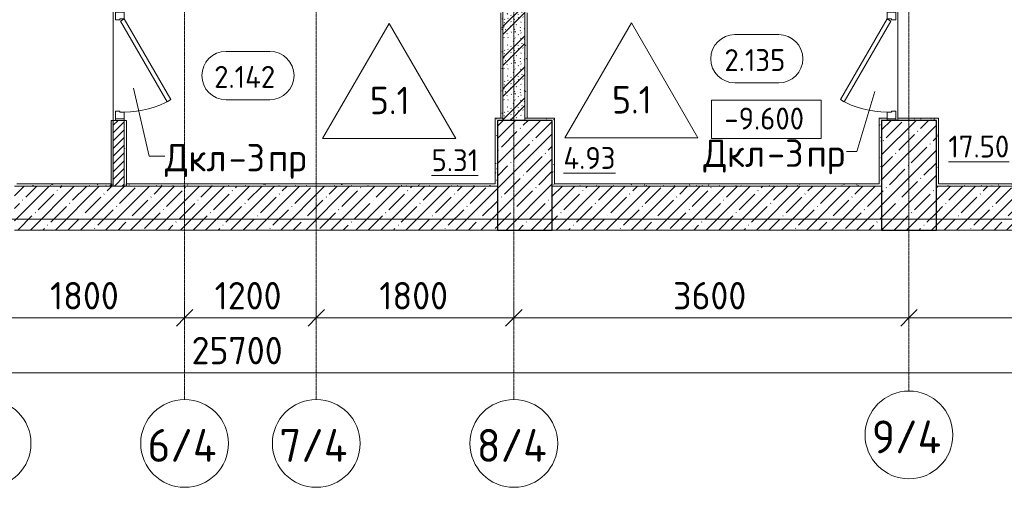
# Model space of a CAD drawing. Header units: millimetres. Extents: x 94064 to 156999, y -10965 to 64097.
# Tile 6 of 40: x 116817 to 125789, y -2446 to 1818. Entities that reach past the tile are written whole.
import ezdxf

# ---------------------------------------------------------------- set-up
doc = ezdxf.new("R2010")
doc.units = ezdxf.units.MM
doc.linetypes.add('4_ Штрихпунктир_ 10 х 2 мм', pattern=[14, 10, -2, 0, -2])
for name, color, linetype, lineweight in [('A-ANNO-DIMS', 7, 'Continuous', 5), ('A-ANNO-DIMS-100', 7, 'Continuous', 5), ('A-AREA-IDEN', 7, 'Continuous', 5), ('A-DOOR', 7, 'Continuous', 13), ('A-DOOR-FRAM', 7, 'Continuous', 13), ('A-DOOR-IDEN', 7, 'Continuous', 5), ('A-FLOR', 7, 'Continuous', 13), ('A-FLOR-IDEN', 7, 'Continuous', 5), ('A-WALL', 7, 'Continuous', 13), ('A-WALL-PATT', 7, 'Continuous', 13), ('G-ANNO-DIMS', 7, 'Continuous', 5), ('I-WALL', 7, 'Continuous', 13), ('S-COLS', 7, 'Continuous', 25), ('S-GRID', 7, 'Continuous', 5), ('S-GRID-IDEN', 7, 'Continuous', 5)]:
    doc.layers.add(name, color=color, linetype=linetype, lineweight=lineweight)
doc.styles.add('GOST Common_1', font='GOST_Common.ttf', dxfattribs={"height": 300})
doc.styles.add('GOST Common_2', font='GOST_Common.ttf', dxfattribs={"height": 200})
doc.styles.add('GOST Common_3', font='GOST_Common.ttf', dxfattribs={"height": 250})
doc.dimstyles.new('2_5_мм', dxfattribs={"dimscale": 304.8, "dimtxt": 251.428749, "dimasz": 0.492126, "dimexe": 0.492126, "dimexo": 0.492126, "dimgap": 0, "dimtad": 1, "dimdec": 5, "dimrnd": 1e-05, "dimdsep": 46, "dimtxsty": 'GOST Common_3', "dimblk1": 'OBLIQUE', "dimblk2": 'OBLIQUE', "dimsah": 1, "dimcen": 0.09, "dimdle": 0.492126, "dimadec": 5, "dimazin": 2, "dimtfac": 1, "dimtdec": 4, "dimtix": 1, "dimtmove": 0, "dimatfit": 3, "dimfxl": 1, "dimtvp": 1, "dimtolj": 1, "dimtzin": 0, "dimarcsym": 2})
pattern_1 = [(0, (0, 0), (203.2, 50.8), [3.353, -149.047, 3.353, -149.047, -812.8]), (0, (0, 0), (203.2, 50.8), [-304.8, 3.353, -301.447, 3.353, -149.047, -355.6]), (0, (0, 0), (203.2, 50.8), [-762, 3.353, -98.247, 3.353, -250.647]), (120, (76.2, 25.4), (-145.59409, 150.576362), [3.353, -149.047, 3.353, -149.047, -812.8]), (120, (76.2, 25.4), (-145.59409, 150.576362), [-304.8, 3.353, -301.447, 3.353, -149.047, -355.6]), (120, (76.2, 25.4), (-145.59409, 150.576362), [-762, 3.353, -98.247, 3.353, -250.647]), (240, (101.6, 127), (-57.60591, -201.376362), [3.353, -149.047, 3.353, -149.047, -812.8]), (240, (101.6, 127), (-57.60591, -201.376362), [-304.8, 3.353, -301.447, 3.353, -149.047, -355.6]), (240, (101.6, 127), (-57.60591, -201.376362), [-762, 3.353, -98.247, 3.353, -250.647])]
pattern_2 = [(45, (0, 0), (-114.04925, 114.04925), []), (45, (114.05, 0), (-114.04925, 114.04925), [201.612, -40.322, 3.353, -36.97])]

# ---------------------------------------------------------------- blocks, each defined once
blk = doc.blocks.new('Наметкина 10_РД_АР_П_Отделка_R21_rvt-1--02_Подвал_МП_часть Г')
at = {"layer": 'A-WALL-PATT', "lineweight": 5}
h = blk.add_hatch(dxfattribs=at)
h.set_pattern_fill('FP_5', color=256, style=0, pattern_type=2)
h.set_pattern_definition(pattern_1)
h.paths.add_polyline_path([(117670, 300), (117670, 900), (117650, 900), (117650, 300)])
h.paths.add_polyline_path([(117670, 1900), (117670, 2600), (117650, 2600), (117650, 1900)])
h.paths.add_polyline_path([(117670, 3600), (117670, 4350), (117650, 4350), (117650, 3600)])
h.paths.add_polyline_path([(117650, 5350), (117670, 5350), (117670, 5620), (117650, 5620)])
h = blk.add_hatch(dxfattribs=at)
h.set_pattern_fill('FP_5', color=256, style=0, pattern_type=2)
h.set_pattern_definition(pattern_1)
h.paths.add_polyline_path([(121220, 920), (121220, 1880), (121200, 1880), (121200, 920)])
h.paths.add_polyline_path([(121220, 2020), (121220, 3600), (121200, 3600), (121200, 2020)])
h = blk.add_hatch(dxfattribs=at)
h.set_pattern_fill('FP_5', color=256, style=0, pattern_type=2)
h.set_pattern_definition(pattern_1)
h.paths.add_polyline_path([(121440, 920), (121440, 1880), (121420, 1880), (121420, 920)])
h.paths.add_polyline_path([(121420, 2020), (121440, 2020), (121440, 3580), (121420, 3580), (121420, 2115.2)])
h = blk.add_hatch(dxfattribs=at)
h.set_pattern_fill('FP_5', color=256, style=0, pattern_type=2)
h.set_pattern_definition(pattern_1)
h.paths.add_polyline_path([(117790, 300), (117790, 900), (117770, 900), (117770, 300)])
h = blk.add_hatch(dxfattribs=at)
h.set_pattern_fill('FP_5', color=256, style=0, pattern_type=2)
h.set_pattern_definition(pattern_1)
h.paths.add_polyline_path([(121170, 300), (121170, 920), (121150, 920), (121150, 300)])
h = blk.add_hatch(dxfattribs=at)
h.set_pattern_fill('FP_5', color=256, style=0, pattern_type=2)
h.set_pattern_definition(pattern_1)
h.paths.add_polyline_path([(121670, 900), (121690, 900), (121690, 920), (121420, 920), (121420, 900)])
h = blk.add_hatch(dxfattribs=at)
h.set_pattern_fill('FP_5', color=256, style=0, pattern_type=2)
h.set_pattern_definition(pattern_1)
h.paths.add_polyline_path([(121690, 300), (121690, 900), (121670, 900), (121670, 300)])
h = blk.add_hatch(dxfattribs=at)
h.set_pattern_fill('FP_5', color=256, style=0, pattern_type=2)
h.set_pattern_definition(pattern_1)
h.paths.add_polyline_path([(124720, 900), (124720, 920), (124650, 920), (124650, 900), (124670, 900)])
h = blk.add_hatch(dxfattribs=at)
h.set_pattern_fill('FP_5', color=256, style=0, pattern_type=2)
h.set_pattern_definition(pattern_1)
h.paths.add_polyline_path([(124670, 300), (124670, 900), (124650, 900), (124650, 300)])
h = blk.add_hatch(dxfattribs=at)
h.set_pattern_fill('FP_5', color=256, style=0, pattern_type=2)
h.set_pattern_definition(pattern_1)
h.paths.add_polyline_path([(125170, 900), (125170, 920), (124820, 920), (124820, 900)])
h = blk.add_hatch(dxfattribs=at)
h.set_pattern_fill('FP_5', color=256, style=0, pattern_type=2)
h.set_pattern_definition(pattern_1)
h.paths.add_polyline_path([(125190, 300), (125190, 920), (125170, 920), (125170, 300)])
h = blk.add_hatch(dxfattribs=at)
h.set_pattern_fill('FP_5', color=256, style=0, pattern_type=2)
h.set_pattern_definition(pattern_1)
h.paths.add_polyline_path([(117650, 300), (117650, 320), (116770, 320), (116770, 300), (116985.2, 300)])
h = blk.add_hatch(dxfattribs=at)
h.set_pattern_fill('FP_5', color=256, style=0, pattern_type=2)
h.set_pattern_definition(pattern_1)
h.paths.add_polyline_path([(121150, 300), (121150, 320), (117790, 320), (117790, 300), (121140, 300)])
h = blk.add_hatch(dxfattribs=at)
h.set_pattern_fill('FP_5', color=256, style=0, pattern_type=2)
h.set_pattern_definition(pattern_1)
h.paths.add_polyline_path([(124650, 300), (124650, 320), (121690, 320), (121690, 300), (124463.9, 300)])
h = blk.add_hatch(dxfattribs=at)
h.set_pattern_fill('FP_5', color=256, style=0, pattern_type=2)
h.set_pattern_definition(pattern_1)
h.paths.add_polyline_path([(125920, 300), (125920, 320), (125190, 320), (125190, 300)])
at = {"layer": 'A-WALL'}
for p, q in [((121200, 1880), (121200, 920)), ((121220, 920), (121220, 1880)), ((121420, 1880), (121420, 920)), ((121440, 920), (121440, 1880)), ((117670, 900), (117650, 900)), ((117650, 900), (117650, 320)), ((117670, 320), (117670, 900)), ((117790, 900), (117770, 900)), ((117770, 900), (117770, 320)), ((117790, 320), (117790, 900)), ((121170, 920), (121150, 920)), ((121150, 920), (121150, 320)), ((121220, 920), (121170, 920)), ((121170, 300), (121170, 900)), ((121170, 900), (121220, 900)), ((121200, 920), (121220, 920)), ((121220, 900), (121220, 920)), ((121420, 920), (121440, 920)), ((121690, 920), (121420, 920)), ((121420, 920), (121420, 900)), ((121420, 900), (121670, 900)), ((121670, 900), (121670, 300)), ((121690, 900), (121690, 920)), ((121690, 320), (121690, 900)), ((124720, 920), (124650, 920)), ((124650, 920), (124650, 900)), ((124650, 900), (124650, 320)), ((124670, 300), (124670, 900)), ((124670, 900), (124720, 900)), ((124720, 900), (124720, 915)), ((125170, 920), (124820, 920)), ((124820, 920), (124820, 900)), ((124820, 900), (125170, 900)), ((125190, 920), (125170, 920)), ((125170, 900), (125170, 300)), ((125190, 320), (125190, 920)), ((116770, 300), (117650, 300)), ((117650, 320), (116790, 320)), ((117650, 300), (117670, 300)), ((117650, 300), (117670, 300)), ((117670, 300), (117670, 320)), ((117770, 320), (117770, 300)), ((117770, 300), (117790, 300)), ((121150, 320), (117790, 320)), ((117790, 300), (121150, 300)), ((121150, 300), (121170, 300)), ((121670, 300), (121690, 300)), ((124650, 320), (121690, 320)), ((121690, 300), (124650, 300)), ((124650, 300), (124670, 300)), ((125170, 300), (125190, 300)), ((125920, 320), (125190, 320)), ((125190, 300), (125920, 300))]:
    blk.add_line(p, q, dxfattribs=at)
at = {"layer": 'A-WALL', "lineweight": 25}
for p, q in [((117650, 300), (117650, 320)), ((117650, 320), (117650, 300)), ((117670, 300), (117670, 320)), ((117790, 300), (117790, 320))]:
    blk.add_line(p, q, dxfattribs=at)
blk = doc.blocks.new('АР_Дверь однопольная - 1000х2100h_850__Кладовая-4737870--02_Подвал_МП_часть Г')
at = {"layer": 'A-DOOR'}
for p, q in [((-425, -50), (-405, -15.4)), ((311.1, -475), (-425, -50)), ((-405, -15.4), (331.1, -440.4)), ((331.1, -440.4), (311.1, -475))]:
    blk.add_line(p, q, dxfattribs=at)
at = {"layer": 'A-DOOR', "lineweight": 5}
blk.add_arc((-425, -50), 850, 330, 0, dxfattribs=at)
at = {"layer": 'A-DOOR-FRAM'}
for p, q in [((-485, 30), (-500, 30)), ((-485, -50), (-485, 30)), ((-485, 30), (-415, 30)), ((-415, 30), (-415, -10)), ((415, 30), (485, 30)), ((415, -10), (415, 30)), ((485, 30), (485, -50)), ((485, 30), (500, 30)), ((-485, -50), (-500, -50)), ((-425, -50), (-485, -50)), ((-425, -10), (-425, -50)), ((-415, -10), (-425, -10)), ((425, -10), (415, -10)), ((425, -50), (425, -10)), ((485, -50), (425, -50)), ((485, -50), (500, -50))]:
    blk.add_line(p, q, dxfattribs=at)
blk = doc.blocks.new('АР_Дверь однопольная - 1000х2100h_850__Кладовая-4627048--02_Подвал_МП_часть Г')
at = {"layer": 'A-DOOR'}
for p, q in [((311.1, 475), (-425, 50)), ((331.1, 440.4), (311.1, 475)), ((-405, 15.4), (331.1, 440.4)), ((-425, 50), (-405, 15.4))]:
    blk.add_line(p, q, dxfattribs=at)
at = {"layer": 'A-DOOR', "lineweight": 5}
blk.add_arc((-425, 50), 850, 360, 30, dxfattribs=at)
at = {"layer": 'A-DOOR-FRAM'}
for p, q in [((-485, 50), (-500, 50)), ((-425, 50), (-485, 50)), ((-485, 50), (-485, -30)), ((-425, 10), (-425, 50)), ((-415, 10), (-425, 10)), ((-415, -30), (-415, 10)), ((425, 10), (415, 10)), ((415, 10), (415, -30)), ((485, 50), (425, 50)), ((425, 50), (425, 10)), ((485, -30), (485, 50)), ((485, 50), (500, 50)), ((-485, -30), (-500, -30)), ((-485, -30), (-415, -30)), ((415, -30), (485, -30)), ((485, -30), (500, -30))]:
    blk.add_line(p, q, dxfattribs=at)
blk = doc.blocks.new('Ось сетки - 8_0 мм-31302--02_Подвал_МП_часть Г')
at = {"layer": 'S-GRID-IDEN'}
blk.add_circle((0, 0), 4, dxfattribs=at)
blk = doc.blocks.new('Марка помещения _Номер_ - 2 мм-68851--02_Подвал_МП_часть Г')
at = {"layer": 'A-AREA-IDEN'}
for p, q in [((-2.027, 2.21), (1.973, 2.21)), ((-2.027, -2.19), (1.973, -2.19))]:
    blk.add_line(p, q, dxfattribs=at)
for centre, start, end in [((-2.027, 0.01), 90, 270), ((1.973, 0.01), 270, 90)]:
    blk.add_arc(centre, 2.2, start, end, dxfattribs=at)
blk = doc.blocks.new('DIMBLOCK30--02_Подвал_МП_часть Г')
at = {"layer": 'A-ANNO-DIMS-100'}
for p, q in [((116520, -944.5), (116520, -750.6)), ((118320, -944.5), (118320, -750.6)), ((116520, -900.6), (118320, -900.6)), ((116520, -900.6), (116520, -944.5)), ((118320, -900.6), (118320, -944.5))]:
    blk.add_line(p, q, dxfattribs=at)
at = {"layer": 'A-ANNO-DIMS-100', "lineweight": 25}
for p, q in [((116520, -900.6), (116595, -825.6)), ((118320, -900.6), (118395, -825.6)), ((116520, -900.6), (116445, -975.6)), ((118320, -900.6), (118245, -975.6))]:
    blk.add_line(p, q, dxfattribs=at)
at = {"layer": 'A-ANNO-DIMS-100', "color": 0, "insert": (117094, -573.9), "char_height": 250, "width": 782.412, "attachment_point": 1, "line_spacing_factor": 1.022761, "style": 'GOST Common_3'}
blk.add_mtext('1800', dxfattribs=at)
blk = doc.blocks.new('_Oblique')
at = {"color": 0, "linetype": 'ByBlock', "lineweight": -2}
blk.add_line((-0.5, -0.5), (0.5, 0.5), dxfattribs=at)
blk = doc.blocks.new('DIMBLOCK31--02_Подвал_МП_часть Г')
at = {"layer": 'A-ANNO-DIMS-100'}
for p, q in [((118320, -944.5), (118320, -750.6)), ((119520, -944.5), (119520, -750.6)), ((118320, -900.6), (119520, -900.6)), ((118320, -900.6), (118320, -944.5)), ((119520, -900.6), (119520, -944.5))]:
    blk.add_line(p, q, dxfattribs=at)
at = {"layer": 'A-ANNO-DIMS-100', "lineweight": 25}
for p, q in [((118320, -900.6), (118395, -825.6)), ((119520, -900.6), (119595, -825.6)), ((118320, -900.6), (118245, -975.6)), ((119520, -900.6), (119445, -975.6))]:
    blk.add_line(p, q, dxfattribs=at)
at = {"layer": 'A-ANNO-DIMS-100', "color": 0, "insert": (118594, -573.9), "char_height": 250, "width": 782.412, "attachment_point": 1, "line_spacing_factor": 1.022761, "style": 'GOST Common_3'}
blk.add_mtext('1200', dxfattribs=at)
blk = doc.blocks.new('DIMBLOCK32--02_Подвал_МП_часть Г')
at = {"layer": 'A-ANNO-DIMS-100'}
for p, q in [((119520, -944.5), (119520, -750.6)), ((121320, -944.5), (121320, -750.6)), ((119520, -900.6), (121320, -900.6)), ((119520, -900.6), (119520, -944.5)), ((121320, -900.6), (121320, -944.5))]:
    blk.add_line(p, q, dxfattribs=at)
at = {"layer": 'A-ANNO-DIMS-100', "lineweight": 25}
for p, q in [((119520, -900.6), (119595, -825.6)), ((121320, -900.6), (121395, -825.6)), ((119520, -900.6), (119445, -975.6)), ((121320, -900.6), (121245, -975.6))]:
    blk.add_line(p, q, dxfattribs=at)
at = {"layer": 'A-ANNO-DIMS-100', "color": 0, "insert": (120094, -573.9), "char_height": 250, "width": 782.412, "attachment_point": 1, "line_spacing_factor": 1.022761, "style": 'GOST Common_3'}
blk.add_mtext('1800', dxfattribs=at)
blk = doc.blocks.new('DIMBLOCK33--02_Подвал_МП_часть Г')
at = {"layer": 'A-ANNO-DIMS-100'}
for p, q in [((121320, -944.5), (121320, -750.6)), ((124920, -944.5), (124920, -750.6)), ((121320, -900.6), (124920, -900.6)), ((121320, -900.6), (121320, -944.5)), ((124920, -900.6), (124920, -944.5))]:
    blk.add_line(p, q, dxfattribs=at)
at = {"layer": 'A-ANNO-DIMS-100', "lineweight": 25}
for p, q in [((121320, -900.6), (121395, -825.6)), ((124920, -900.6), (124995, -825.6)), ((121320, -900.6), (121245, -975.6)), ((124920, -900.6), (124845, -975.6))]:
    blk.add_line(p, q, dxfattribs=at)
at = {"layer": 'A-ANNO-DIMS-100', "color": 0, "insert": (122770.6, -573.9), "char_height": 250, "width": 838.664, "attachment_point": 1, "line_spacing_factor": 1.022761, "style": 'GOST Common_3'}
blk.add_mtext('3600', dxfattribs=at)
blk = doc.blocks.new('DIMBLOCK34--02_Подвал_МП_часть Г')
at = {"layer": 'A-ANNO-DIMS-100'}
for p, q in [((124920, -944.5), (124920, -750.6)), ((129570, -944.5), (129570, -750.6)), ((124920, -900.6), (129570, -900.6)), ((124920, -900.6), (124920, -944.5)), ((129570, -900.6), (129570, -944.5))]:
    blk.add_line(p, q, dxfattribs=at)
at = {"layer": 'A-ANNO-DIMS-100', "lineweight": 25}
for p, q in [((124920, -900.6), (124995, -825.6)), ((129570, -900.6), (129645, -825.6)), ((124920, -900.6), (124845, -975.6)), ((129570, -900.6), (129495, -975.6))]:
    blk.add_line(p, q, dxfattribs=at)
at = {"layer": 'A-ANNO-DIMS-100', "color": 0, "insert": (126882.8, -573.9), "char_height": 250, "width": 869.347, "attachment_point": 1, "line_spacing_factor": 1.022761, "style": 'GOST Common_3'}
blk.add_mtext('4650', dxfattribs=at)
blk = doc.blocks.new('DIMBLOCK64--02_Подвал_МП_часть Г')
at = {"layer": 'A-ANNO-DIMS-100'}
for p, q in [((105970, -1444.5), (105970, -1250.6)), ((131670, -1444.5), (131670, -1250.6)), ((105820, -1400.6), (131820, -1400.6)), ((105970, -1400.6), (105970, -1444.5)), ((131670, -1400.6), (131670, -1444.5))]:
    blk.add_line(p, q, dxfattribs=at)
at = {"layer": 'A-ANNO-DIMS-100', "lineweight": 25}
for p, q in [((105970, -1400.6), (106045, -1325.6)), ((131670, -1400.6), (131745, -1325.6)), ((105970, -1400.6), (105895, -1475.6)), ((131670, -1400.6), (131595, -1475.6))]:
    blk.add_line(p, q, dxfattribs=at)
at = {"layer": 'A-ANNO-DIMS-100', "color": 0, "insert": (118383.2, -1073.9), "char_height": 250, "width": 1048.33, "attachment_point": 1, "line_spacing_factor": 1.022761, "style": 'GOST Common_3'}
blk.add_mtext('25700', dxfattribs=at)
blk = doc.blocks.new('Высотные отметки - Frame_2-749557--02_Подвал_МП_часть Г')
at = {"layer": 'G-ANNO-DIMS'}
for p, q in [((-5, 3.5), (-5, 0)), ((5, 3.5), (-5, 3.5)), ((5, 0), (5, 3.5)), ((-5, 0), (5, 0))]:
    blk.add_line(p, q, dxfattribs=at)
blk = doc.blocks.new('Марка полов - Марка полов-4106608--02_Подвал_МП_часть Г')
at = {"layer": 'A-FLOR-IDEN'}
for p, q in [((0, 7), (-6.062, -3.5)), ((6.062, -3.5), (0, 7)), ((-6.062, -3.5), (6.062, -3.5))]:
    blk.add_line(p, q, dxfattribs=at)

msp = doc.modelspace()

# ---------------------------------------------------------------- hatches: boundary and pattern name
at = {"layer": 'A-WALL-PATT', "lineweight": 5}
h = msp.add_hatch(dxfattribs=at)
h.set_pattern_fill('FP_2', color=256, style=0, pattern_type=2)
h.set_pattern_definition([(45, (0, 0), (-35.35534, 35.35534), [])])
h.paths.add_polyline_path([(117770, 300), (117770, 900), (117670, 900), (117670, 300)])
h.paths.add_polyline_path([(117670, 1900), (117770, 1900), (117770, 2600), (117670, 2600), (117670, 2115.19137)])
h.paths.add_polyline_path([(117670, 3600), (117770, 3600), (117770, 4350), (117670, 4350), (117670, 4178.545986)])
h.paths.add_polyline_path([(117670, 5350), (117770, 5350), (117770, 5500), (117670, 5500)])
h = msp.add_hatch(dxfattribs=at)
h.set_pattern_fill('FP_1', color=256, style=0, pattern_type=2)
h.set_pattern_definition([(135, (150.28, 188.64), (-282.8427, 3e-14), [5, -395]), (135, (174.9, 237.36), (-282.8427, 3e-14), [5, -395]), (135, (211.96, 236.53), (-282.8427, 3e-14), [5, -395]), (135, (114.96, 223.96), (-282.8427, 3e-14), [5, -395]), (135, (77.54, 223.96), (-282.8427, 3e-14), [5, -395]), (135, (57.44, 184.52), (-282.8427, 3e-14), [5, -395]), (135, (66.21, 142.9), (-282.8427, 3e-14), [5, -395]), (135, (107.33, 161), (-282.8427, 3e-14), [5, -395]), (135, (99.08, 130.94), (-282.8427, 3e-14), [5, -395]), (135, (22.6, 136.46), (-282.8427, 3e-14), [5, -395]), (135, (21.16, 168.08), (-282.8427, 3e-14), [5, -395]), (135, (46.13, 96.12), (-282.8427, 3e-14), [5, -395]), (135, (3.54, 74.6), (-282.8427, 3e-14), [5, -395]), (135, (40.3, 47.56), (-282.8427, 3e-14), [5, -395]), (135, (39.77, 18.47), (-282.8427, 3e-14), [5, -395]), (135, (76.94, 37.28), (-282.8427, 3e-14), [5, -395]), (135, (114.18, 62.4), (-282.8427, 3e-14), [5, -395]), (135, (139.87, 90.2), (-282.8427, 3e-14), [5, -395]), (135, (141.44, 15.82), (-282.8427, 3e-14), [5, -395]), (135, (188.69, 26.73), (-282.8427, 3e-14), [5, -395]), (135, (176.14, 51.36), (-282.8427, 3e-14), [5, -395]), (135, (177.03, 0), (-282.8427, 3e-14), [5, -395]), (135, (276.61, 8.22), (-282.8427, 3e-14), [5, -395]), (135, (271.19, 31.72), (-282.8427, 3e-14), [5, -395]), (135, (268.29, 119.65), (-282.8427, 3e-14), [5, -395]), (135, (237.92, 101.95), (-282.8427, 3e-14), [5, -395]), (135, (237.92, 158.27), (-282.8427, 3e-14), [5, -395]), (135, (260.4, 204.35), (-282.8427, 3e-14), [5, -395]), (135, (275.54, 235.4), (-282.8427, 3e-14), [5, -395]), (135, (117.62, 268.96), (-282.8427, 3e-14), [5, -395]), (135, (203.62, 273.83), (-282.8427, 3e-14), [5, -395]), (135, (47.24, 279.3), (-282.8427, 3e-14), [5, -395]), (135, (23.2, 266.16), (-282.8427, 3e-14), [5, -395]), (135, (42.78, 232.52), (-282.8427, 3e-14), [5, -395]), (135, (177.76, 90.57), (-282.8427, 3e-14), [5, -395]), (135, (181.12, 121.8), (-282.8427, 3e-14), [5, -395]), (135, (206.73, 172.06), (-282.8427, 3e-14), [5, -395]), (135, (143.14, 136.62), (-282.8427, 3e-14), [5, -395]), (135, (211.51, 131.86), (-282.8427, 3e-14), [5, -395]), (135, (81.47, 95.1), (-282.8427, 3e-14), [5, -395]), (135, (235.13, 60.46), (-282.8427, 3e-14), [5, -395]), (135, (242.24, 4.89), (-282.8427, 3e-14), [5, -395]), (45, (0, 106.07), (-282.8427, 0), []), (45, (106.07, 0), (-282.8427, 0), []), (45, (176.78, 0), (-282.8427, 0), []), (45, (0, 176.78), (-282.8427, 0), [])])
h.paths.add_polyline_path([(121420, 900), (121420, 3600), (121220, 3600), (121220, 900)])
h = msp.add_hatch(dxfattribs=at)
h.set_pattern_fill('FP_3', color=256, style=0, pattern_type=2)
h.set_pattern_definition(pattern_2)
h.paths.add_polyline_path([(121170, -100), (121170, 300), (116770, 300), (116770, -100)])
h = msp.add_hatch(dxfattribs=at)
h.set_pattern_fill('FP_3', color=256, style=0, pattern_type=2)
h.set_pattern_definition(pattern_2)
h.paths.add_polyline_path([(124670, -100), (124670, 300), (121670, 300), (121670, -100), (122801.958621, -100)])
h = msp.add_hatch(dxfattribs=at)
h.set_pattern_fill('FP_3', color=256, style=0, pattern_type=2)
h.set_pattern_definition(pattern_2)
h.paths.add_polyline_path([(129070, -100), (129070, 300), (125170, 300), (125170, -100)])
at = {"layer": 'S-COLS', "lineweight": 5}
h = msp.add_hatch(dxfattribs=at)
h.set_pattern_fill('FP_3', color=256, style=0, pattern_type=2)
h.set_pattern_definition(pattern_2)
h.paths.add_polyline_path([(121670, -100), (121670, 900), (121170, 900), (121170, -100)])
h = msp.add_hatch(dxfattribs=at)
h.set_pattern_fill('FP_3', color=256, style=0, pattern_type=2)
h.set_pattern_definition(pattern_2)
h.paths.add_polyline_path([(125170, -100), (125170, 900), (124670, 900), (124670, -100)])

# ---------------------------------------------------------------- linework, layer by layer
at = {"layer": 'A-DOOR-IDEN'}
for p, q in [((117854.864948, 1193.871148), (117997.480784, 573.886866)), ((124608.237521, 1162.285138), (124446.450506, 614.55765)), ((117997.480784, 573.886866), (118140.096621, 573.886866)), ((124446.450506, 614.55765), (124349.875498, 614.55765))]:
    msp.add_line(p, q, dxfattribs=at)
at = {"layer": 'A-FLOR'}
for p, q in [((117670, 900), (117670, 1900)), ((124820, 920), (124820, 1900))]:
    msp.add_line(p, q, dxfattribs=at)
at = {"layer": 'A-WALL'}
for p, q in [((121170, 300), (116770, 300)), ((121170, -100), (121170, 300)), ((124670, 300), (121670, 300)), ((121670, 300), (121670, -100)), ((124670, -100), (124670, 300)), ((129070, 300), (125170, 300)), ((125170, 300), (125170, -100)), ((116770, -100), (121170, -100)), ((121670, -100), (124670, -100)), ((125170, -100), (129070, -100))]:
    msp.add_line(p, q, dxfattribs=at)
at = {"layer": 'I-WALL'}
for p, q in [((121220, 1900), (121220, 900)), ((121420, 900), (121420, 1900)), ((117670, 900), (117670, 300)), ((117770, 900), (117670, 900)), ((117770, 300), (117770, 900)), ((121220, 900), (121420, 900))]:
    msp.add_line(p, q, dxfattribs=at)
at = {"layer": 'S-COLS'}
for p, q in [((121670, 900), (121170, 900)), ((121170, 900), (121170, -100)), ((121670, -100), (121670, 900)), ((125170, 900), (124670, 900)), ((124670, 900), (124670, -100)), ((125170, -100), (125170, 900)), ((121170, -100), (121670, -100)), ((124670, -100), (125170, -100))]:
    msp.add_line(p, q, dxfattribs=at)
at = {"layer": 'S-GRID', "linetype": '4_ Штрихпунктир_ 10 х 2 мм'}
for p, q in [((118320, -1645.558701), (118320, 60921.15283)), ((119520, -1645.558701), (119520, 60921.15283)), ((121320, -1645.558701), (121320, 60921.15283)), ((124920, -1568.032198), (124920, 60921.15283)), ((134720.722483, 0), (104974.772979, 0)), ((133803.115675, 0), (105403.99973, 0))]:
    msp.add_line(p, q, dxfattribs=at)

# ---------------------------------------------------------------- block references
at = {"lineweight": 5}
msp.add_blockref('Наметкина 10_РД_АР_П_Отделка_R21_rvt-1--02_Подвал_МП_часть Г', (0, 0), dxfattribs=at)
at = {"layer": 'A-AREA-IDEN', "xscale": 99.99999999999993, "yscale": 99.99999999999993, "zscale": 99.99999999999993}
for p in [(123536.161252, 1460.564281), (118899.775928, 1307.34985)]:
    msp.add_blockref('Марка помещения _Номер_ - 2 мм-68851--02_Подвал_МП_часть Г', p, dxfattribs=at)
at = {"layer": 'A-DOOR', "rotation": 270}
for name, p in [('АР_Дверь однопольная - 1000х2100h_850__Кладовая-4627048--02_Подвал_МП_часть Г', (117720, 1400)), ('АР_Дверь однопольная - 1000х2100h_850__Кладовая-4737870--02_Подвал_МП_часть Г', (124770, 1400))]:
    msp.add_blockref(name, p, dxfattribs=at)
at = {"layer": 'A-FLOR-IDEN', "xscale": 99.99999999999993, "yscale": 99.99999999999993, "zscale": 99.99999999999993}
for p in [(120183.761022, 1084.07318), (122390.47084, 1090.226351)]:
    msp.add_blockref('Марка полов - Марка полов-4106608--02_Подвал_МП_часть Г', p, dxfattribs=at)
at = {"layer": 'G-ANNO-DIMS', "xscale": 99.99999999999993, "yscale": 99.99999999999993, "zscale": 99.99999999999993}
msp.add_blockref('Высотные отметки - Frame_2-749557--02_Подвал_МП_часть Г', (123620, 734.900006), dxfattribs=at)
at = {"layer": 'S-GRID-IDEN', "xscale": 99.99999999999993, "yscale": 99.99999999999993, "zscale": 99.99999999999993}
for p in [(124920, -1968.032198), (116520, -2045.558701), (118320, -2045.558701), (119520, -2045.558701), (121320, -2045.558701)]:
    msp.add_blockref('Ось сетки - 8_0 мм-31302--02_Подвал_МП_часть Г', p, dxfattribs=at)

# ---------------------------------------------------------------- texts
at = {"layer": 'A-AREA-IDEN', "char_height": 200, "attachment_point": 1, "style": 'GOST Common_2'}
for s, insert, width in [('2.135', (123238.647055, 1549.307463), 713.501875), ('2.142', (118589.261732, 1396.093032), 745.569375), ('\\L17.50', (125279.155931, 761.273416), 721.51875), ('\\L5.31', (120570.277956, 636.62827), 537.130625), ('\\L4.93', (121771.563317, 657.072856), 617.299375)]:
    msp.add_mtext(s, dxfattribs=dict(at, insert=insert, width=width))
at = {"layer": 'A-DOOR-IDEN', "char_height": 250, "attachment_point": 1, "style": 'GOST Common_3'}
for s, insert, width in [('Дкл', (123046.875498, 725.484733), 705.485), ('-3', (123628.958832, 725.484733), 432.91125), ('Дкл', (118140.096621, 684.813949), 705.485), ('-3', (118722.179954, 684.813949), 432.91125), ('пр', (123986.146332, 725.484733), 432.91125), ('пр', (119079.367454, 684.813949), 432.91125)]:
    msp.add_mtext(s, dxfattribs=dict(at, insert=insert, width=width))
at = {"layer": 'A-FLOR-IDEN', "char_height": 250, "width": 456.961875, "attachment_point": 1, "style": 'GOST Common_3'}
for insert in [(120007.384739, 1206.134853), (122214.094557, 1212.288024)]:
    msp.add_mtext('5.1', dxfattribs=dict(at, insert=insert))
at = {"layer": 'G-ANNO-DIMS', "insert": (123237.843474, 1016.265666), "char_height": 200, "width": 917.17566319, "attachment_point": 1, "line_spacing_factor": 1.022761, "style": 'GOST Common_2'}
msp.add_mtext('-9.600', dxfattribs=at)
at = {"layer": 'S-GRID-IDEN', "char_height": 300, "width": 809.704375, "attachment_point": 1, "style": 'GOST Common_1'}
for s, insert in [('9/4', (124582.37793, -1835.945049)), ('6/4', (117982.37793, -1913.471552)), ('7/4', (119182.37793, -1913.471552)), ('8/4', (120982.37793, -1913.471552))]:
    msp.add_mtext(s, dxfattribs=dict(at, insert=insert))

# ---------------------------------------------------------------- dimensions: what is measured, and where the dimension line sits
at = {"layer": 'A-ANNO-DIMS'}
for base, p1, p2, override, picture, middle in [((118320, -900.591432), (116520, -794.525415), (118320, -794.525415), {"dimpost": '<>', "dimfxl": 1800}, 'DIMBLOCK30--02_Подвал_МП_часть Г', (117420, -775.591432)), ((119520, -900.591432), (118320, -794.525415), (119520, -794.525415), {"dimpost": '<>', "dimfxl": 1200}, 'DIMBLOCK31--02_Подвал_МП_часть Г', (118920, -775.591432)), ((121320, -900.591432), (119520, -794.525415), (121320, -794.525415), {"dimpost": '<>', "dimfxl": 1800}, 'DIMBLOCK32--02_Подвал_МП_часть Г', (120420, -775.591432)), ((124920, -900.591432), (121320, -794.525415), (124920, -794.525415), {"dimpost": '<>', "dimfxl": 3600}, 'DIMBLOCK33--02_Подвал_МП_часть Г', (123120, -775.591432)), ((129570, -900.591432), (124920, -794.525415), (129570, -794.525415), {"dimpost": '<>', "dimfxl": 4650}, 'DIMBLOCK34--02_Подвал_МП_часть Г', (127245, -775.591432)), ((131670.0000000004, -1400.591431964), (105970.0000000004, -1294.525414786), (131670.0000000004, -1294.5254147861), {"dimpost": '<>', "dimfxl": 25700}, 'DIMBLOCK64--02_Подвал_МП_часть Г', (118820.0000000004, -1275.591431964))]:
    dim = msp.add_linear_dim(base=base, p1=p1, p2=p2, dimstyle='2_5_мм', override=override, dxfattribs=at)
    dim.commit()
    dim.dimension.update_dxf_attribs({"geometry": picture, "text_midpoint": middle})

doc.saveas('drawing.dxf')
